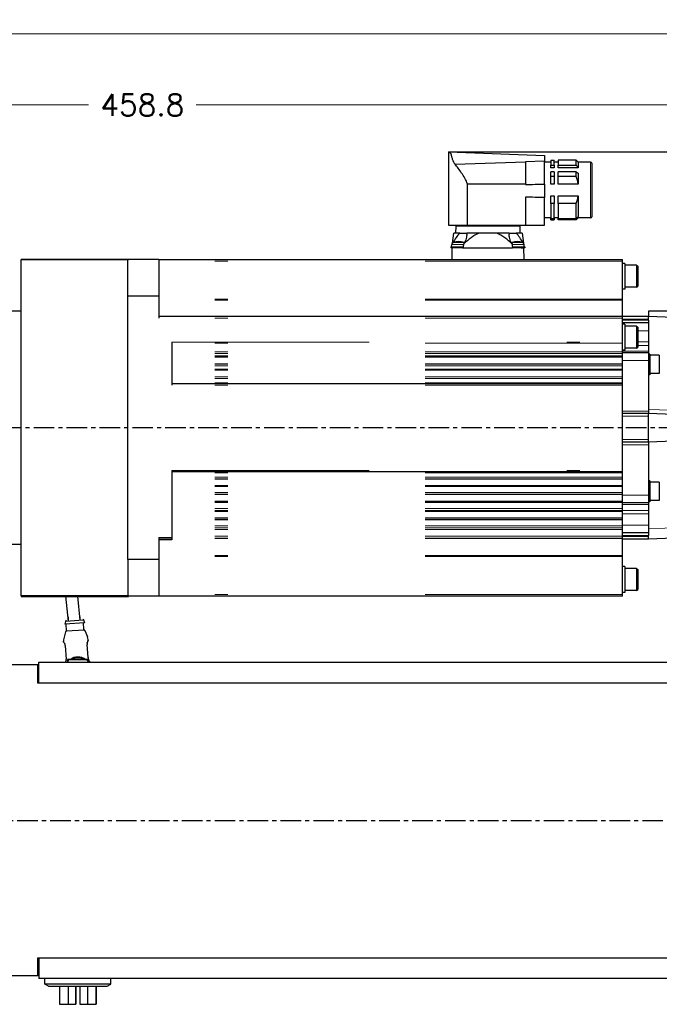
# Model space of a CAD drawing. Extents: x 0 to 2359, y -14 to 1663.
# Tile 3 of 40: x 306 to 553, y 630 to 1010. Entities that reach past the tile are written whole.
import ezdxf

# ---------------------------------------------------------------- set-up
doc = ezdxf.new("R2010")
doc.units = 0
doc.header["$LTSCALE"] = 25.4
doc.linetypes.add('CENTER', pattern=[2, 1.25, -0.25, 0.25, -0.25])
doc.linetypes.add('DASHEDBIDOT', pattern=[12.4, 3, -3, 0.2, -3, 0.2, -3])
doc.layers.get('0').update_dxf_attribs({"linetype": 'CONTINUOUS'})
doc.layers.get('Defpoints').update_dxf_attribs({"linetype": 'CONTINUOUS'})
for name, color, linetype, lineweight in [('AM_0', 7, 'CONTINUOUS', 50), ('AM_5_Dimension', 6, 'CONTINUOUS', 13), ('ATA-DIM', 252, 'CONTINUOUS', 25), ('Layer0000', 7, 'CONTINUOUS', 25), ('외형선(ISO)', 7, 'CONTINUOUS', 35)]:
    doc.layers.add(name, color=color, linetype=linetype, lineweight=lineweight)
doc.layers.add('ATA-CENTER', color=133, linetype='CENTER')
doc.styles.get("Standard").update_dxf_attribs({"font": 'simplex.shx'})
doc.dimstyles.new('ata_A1', dxfattribs={"dimtxt": 4.2, "dimasz": 4.2, "dimexe": 2, "dimexo": 2, "dimgap": 2, "dimtad": 0, "dimtih": 1, "dimtoh": 1, "dimdec": 6, "dimdsep": 46, "dimtxsty": 'Standard', "dimcen": 0, "dimclrd": 252, "dimclre": 252, "dimclrt": 4, "dimadec": 6, "dimazin": 2, "dimtfac": 1, "dimtdec": 6, "dimtofl": 0, "dimtmove": 0, "dimatfit": 3, "dimfxl": 0, "dimtolj": 1, "dimtzin": 0, "dimlwd": 0, "dimlwe": 0, "dimarcsym": 0})

# ---------------------------------------------------------------- blocks, each defined once
blk = doc.blocks.new('DEH')
at = {"color": 0, "ltscale": 5}
blk.add_line((12758.38, -3927.55), (12758.38, -3797.55), dxfattribs=at)
for p, q in [((12667.78, -3920.05), (12667.78, -3805.05)), ((12728.58, -3805.05), (12744.88, -3805.05)), ((12744.88, -3817.55), (12744.88, -3805.05)), ((12744.88, -3907.55), (12744.88, -3920.05)), ((12728.58, -3920.05), (12744.88, -3920.05))]:
    blk.add_line(p, q)
at = {"color": 7}
for p, q in [((12728.58, -3920.05), (12728.58, -3805.05)), ((12728.58, -3919.55), (12728.58, -3805.55))]:
    blk.add_line(p, q, dxfattribs=at)
at = {"ltscale": 5}
for p, q in [((12758.38, -3817.55), (12744.88, -3817.55)), ((12758.38, -3907.55), (12744.88, -3907.55))]:
    blk.add_line(p, q, dxfattribs=at)
at = {"layer": 'AM_0'}
blk.add_line((12758.38, -3927.55), (12799.88, -3927.55), dxfattribs=at)
at = {"layer": 'AM_5_Dimension', "color": 0}
for p, q in [((12672.58, -3919.55), (12672.58, -3805.55)), ((12728.58, -3805.05), (12728.58, -3920.05))]:
    blk.add_line(p, q, dxfattribs=at)
at = {"layer": 'Layer0000', "color": 7, "linetype": 'Continuous', "lineweight": 25}
for p, q in [((12799.58, -3811.74), (12799.58, -3797.55)), ((12799.58, -3913.35), (12799.58, -3811.74)), ((12799.58, -3913.35), (12799.58, -3927.55))]:
    blk.add_line(p, q, dxfattribs=at)
at = {"layer": '외형선(ISO)'}
for p, q in [((12799.88, -3797.55), (12758.38, -3797.55)), ((12672.08, -3805.05), (12667.78, -3805.05)), ((12672.58, -3805.55), (12672.08, -3805.05)), ((12673.08, -3805.05), (12672.58, -3805.55)), ((12673.08, -3805.05), (12728.08, -3805.05)), ((12728.58, -3805.55), (12728.08, -3805.05)), ((12728.58, -3805.55), (12729.08, -3805.05)), ((12667.78, -3920.05), (12672.08, -3920.05)), ((12672.58, -3919.55), (12672.08, -3920.05)), ((12672.58, -3919.55), (12673.08, -3920.05)), ((12673.08, -3920.05), (12728.08, -3920.05)), ((12728.58, -3919.55), (12728.08, -3920.05))]:
    blk.add_line(p, q, dxfattribs=at)
blk = doc.blocks.new('*D15158')
at = {"layer": 'ATA-DIM', "color": 252, "lineweight": 0}
for p, q in [((124.3, 927.8), (124.3, 981.45)), ((583.1, 876.78), (583.1, 981.45)), ((132.7, 977.45), (332.9, 977.45)), ((574.7, 977.45), (374.5, 977.45))]:
    blk.add_line(p, q, dxfattribs=at)
at = {"layer": 'ATA-DIM', "color": 252}
for points in [[(132.7, 978.85), (132.7, 976.05), (124.3, 977.45)], [(574.7, 976.05), (574.7, 978.85), (583.1, 977.45)]]:
    blk.add_solid(points, dxfattribs=at)
at = {"layer": 'Defpoints', "color": 0}
for p in [(124.3, 977.45), (124.3, 923.8), (583.1, 872.78)]:
    blk.add_point(p, dxfattribs=at)
at = {"layer": 'ATA-DIM', "color": 4, "insert": (353.7, 977.45), "char_height": 8.4, "attachment_point": 5}
blk.add_mtext('\\A1;458.8', dxfattribs=at)
blk = doc.blocks.new('*D15157')
at = {"layer": 'ATA-DIM', "color": 252, "lineweight": 0}
for p, q in [((124.3, 927.8), (124.3, 1008.83)), ((1120.3, 777.3), (1120.3, 1008.83)), ((132.7, 1004.83), (581.38, 1004.83)), ((1111.9, 1004.83), (663.21, 1004.83))]:
    blk.add_line(p, q, dxfattribs=at)
at = {"layer": 'ATA-DIM', "color": 252}
for points in [[(132.7, 1006.23), (132.7, 1003.43), (124.3, 1004.83)], [(1111.9, 1003.43), (1111.9, 1006.23), (1120.3, 1004.83)]]:
    blk.add_solid(points, dxfattribs=at)
at = {"layer": 'Defpoints', "color": 0}
for p in [(1120.3, 1004.83), (124.3, 923.8), (1120.3, 773.3)]:
    blk.add_point(p, dxfattribs=at)
at = {"layer": 'ATA-DIM', "color": 4, "insert": (622.3, 1004.83), "char_height": 8.4, "attachment_point": 5}
blk.add_mtext('\\A1;996(T+356)', dxfattribs=at)

msp = doc.modelspace()

# ---------------------------------------------------------------- linework, layer by layer
for p, q in [((325.2415178, 778.068198), (324.2021401, 787.8015976)), ((329.7160785, 778.5460124), (328.727724, 787.8015976)), ((325.2339319, 778.1551991), (325.1225231, 779.8015976)), ((329.7236645, 778.4590113), (329.632814, 779.8015976)), ((324.1364418, 778.5809339), (323.7388533, 777.0505995)), ((331.4212845, 777.5704559), (323.7388533, 777.0505995)), ((330.8211546, 778.5332765), (324.1364418, 778.0809339)), ((324.4132484, 774.4902887), (324.2377125, 777.0843564)), ((330.8211546, 779.0332765), (331.4212845, 777.5704559)), ((331.0979613, 774.9426313), (330.9224253, 777.536699)), ((324.0417807, 774.1267341), (323.3644099, 771.4682856)), ((331.3161296, 774.756937), (324.2220856, 774.2768957)), ((331.5150205, 774.6324349), (332.5443612, 772.0894765)), ((323.3008105, 770.1933857), (323.2783699, 770.5250132)), ((323.9055053, 768.6631053), (324.2512025, 763.5543964)), ((332.7318084, 764.1282638), (332.3861112, 769.2369727)), ((332.7791347, 770.834767), (332.7566941, 771.1663945)), ((313.2953176, 761.3015976), (295.2953176, 761.3015976)), ((313.2953176, 754.3015976), (313.2953176, 761.3015976)), ((313.7953176, 760.8015976), (313.2953176, 761.3015976)), ((313.7953176, 754.3015976), (313.7953176, 762.3015976)), ((313.7953176, 762.3015976), (983.7953176, 762.3015976)), ((324.7953176, 763.3015976), (324.7953176, 762.9015976)), ((324.8953176, 762.9015976), (324.7953176, 762.9015976)), ((324.7953176, 762.9015976), (324.7953176, 762.3015976)), ((325.4953176, 763.4015976), (324.8953176, 763.4015976)), ((324.8953176, 762.9015976), (324.9953176, 762.9015976)), ((324.9853176, 762.5398916), (324.9953176, 762.5398916)), ((324.9853176, 762.4864879), (324.9853176, 762.5398916)), ((324.9853176, 762.4864879), (324.9953176, 762.4864879)), ((324.9853176, 762.4213539), (324.9853176, 762.4864879)), ((324.9853176, 762.4213539), (324.9953176, 762.4213539)), ((324.9853176, 762.4015976), (324.9853176, 762.4213539)), ((324.9853176, 762.4015976), (324.9853176, 762.3015976)), ((324.9953176, 762.4015976), (324.9853176, 762.4015976)), ((324.9953176, 762.3015976), (324.9953176, 762.9015976)), ((325.0053176, 762.3015976), (325.0053176, 762.8915976)), ((332.0953176, 763.4015976), (325.4953176, 763.4015976)), ((325.5053176, 763.3915976), (332.0853176, 763.3915976)), ((332.6953176, 763.4015976), (332.0953176, 763.4015976)), ((332.5853176, 762.8915976), (332.5853176, 762.3015976)), ((332.5953176, 762.9015976), (332.5953176, 762.3015976)), ((332.6953176, 762.9015976), (332.5953176, 762.9015976)), ((332.6953176, 762.9015976), (332.7953176, 762.9015976)), ((332.7953176, 762.9015976), (332.7953176, 763.3015976)), ((332.7953176, 762.3015976), (332.7953176, 762.9015976)), ((333.356559, 762.3015976), (333.3363669, 762.5999972)), ((313.7953176, 754.3015976), (313.2953176, 754.3015976)), ((983.7953176, 754.3015976), (313.7953176, 754.3015976)), ((313.2953176, 641.3015976), (313.2953176, 648.3015976)), ((313.2953176, 648.3015976), (313.7953176, 648.3015976)), ((313.7953176, 648.3015976), (313.7953176, 640.3015976)), ((313.7953176, 648.3015976), (983.7953176, 648.3015976)), ((313.2953176, 641.3015976), (295.2953176, 641.3015976)), ((313.7953176, 641.8015976), (313.2953176, 641.3015976)), ((983.7953176, 640.3015976), (313.7953176, 640.3015976)), ((316.0953176, 638.0953451), (316.0953176, 640.3015976)), ((341.4953176, 638.0953451), (341.4953176, 640.3015976)), ((341.4953176, 638.0953451), (316.0953176, 638.0953451)), ((317.4701286, 637.3015976), (316.0953176, 638.0953451)), ((317.4701286, 637.3015976), (340.1205066, 637.3015976)), ((321.7471737, 637.3015976), (321.7471737, 630.3015976)), ((325.0053387, 637.3015976), (325.0053387, 630.3015976)), ((327.9580669, 630.3015976), (327.9580669, 637.3015976)), ((327.9907444, 630.3015976), (327.9907444, 637.3015976)), ((327.9999171, 637.3015976), (327.9999171, 630.3015976)), ((328.0325946, 637.3015976), (328.0325946, 630.3015976)), ((329.5580406, 637.3015976), (329.5580406, 630.3015976)), ((332.5107688, 637.3015976), (332.5107688, 630.3015976)), ((335.8342888, 630.3015976), (335.8342888, 637.3015976)), ((335.8434615, 637.3015976), (335.8434615, 630.3015976)), ((340.1205066, 637.3015976), (341.4953176, 638.0953451)), ((321.7471737, 630.3015976), (325.0053387, 630.3015976)), ((325.0053387, 630.3015976), (327.9580669, 630.3015976)), ((327.9907444, 630.3015976), (327.9580669, 630.3015976)), ((327.9999171, 630.3015976), (327.9907444, 630.3015976)), ((328.0325946, 630.3015976), (327.9999171, 630.3015976)), ((329.5580406, 630.3015976), (332.5107688, 630.3015976)), ((332.5107688, 630.3015976), (335.8342888, 630.3015976)), ((335.8434615, 630.3015976), (335.8342888, 630.3015976))]:
    msp.add_line(p, q)
for centre, radius, start, end in [((324.2355884, 774.077352), 0.2, 93.871201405, 165.705244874), ((324.2137047, 774.4767859), 0.2, 273.871201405, 3.871201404), ((331.2975049, 774.956134), 0.2, 183.871201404, 273.871201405), ((331.3296323, 774.5573933), 0.2, 22.037157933, 93.871201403), ((329.7635391, 770.9638531), 3, 3.871201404, 22.037157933), ((326.2715249, 770.7275547), 3, 165.705244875, 183.871201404), ((328.7953176, 759.3515976), 5, 54.095931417, 125.904068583), ((328.7953176, 759.3515976), 4.7, 59.508238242, 120.491761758), ((328.7953176, 759.3515976), 5, 143.130102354, 143.842991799), ((324.8953176, 763.3015976), 0.1, 90, 180), ((325.4953176, 762.9015976), 0.5, 90, 180), ((325.5053176, 762.8915976), 0.5, 90, 180), ((328.7953176, 759.3515976), 4.1, 81.042783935, 98.957216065), ((332.0853176, 762.8915976), 0.5, 0, 90), ((332.0953176, 762.9015976), 0.5, 0, 90), ((332.6953176, 763.3015976), 0.1, 0, 90), ((328.7953176, 759.3515976), 5, 36.157008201, 36.869897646)]:
    msp.add_arc(centre, radius, start, end)
for points in [[(323.2999613, 770.193329), (323.2999439, 770.1932834), (323.2999376, 770.1932244), (323.2999426, 770.1931519)], [(323.5647294, 769.7607958), (323.6092463, 769.6857682), (323.6576505, 769.5962535), (323.7037744, 769.4902757)], [(323.7427771, 769.3933467), (323.7208935, 769.4497321), (323.6984799, 769.5025372), (323.6761926, 769.5512287)], [(323.7427771, 769.3933467), (323.720793, 769.4499911), (323.6985169, 769.5024468), (323.67632, 769.5509576)], [(323.8940697, 768.783979), (323.8989142, 768.7439126), (323.9027677, 768.7035612), (323.9055053, 768.6631053)], [(332.4335417, 769.9145891), (332.3995342, 769.7477289), (332.37825, 769.5547709), (332.3811585, 769.3582851)], [(332.6036468, 770.4423892), (332.6587933, 770.5636983), (332.7078216, 770.640471), (332.7323521, 770.6815008)], [(332.7799838, 770.8348252), (332.7800072, 770.8347824), (332.7800214, 770.8347247), (332.7800262, 770.8346522)], [(332.7430697, 764.0083619), (332.7383165, 764.0480974), (332.7345247, 764.0881217), (332.7318084, 764.1282638)], [(324.0075982, 762.3015976), (324.019701, 762.3272566), (324.032608, 762.3552076), (324.0458175, 762.3850625)], [(324.0347402, 762.3465421), (324.0275776, 762.3308084), (324.0205154, 762.315825), (324.0135949, 762.3015738)], [(333.0858485, 763.0092117), (333.0268498, 763.1063728), (332.9593121, 763.2296225), (332.8992394, 763.3829037)], [(333.3359832, 762.5999713), (333.3360036, 762.6000185), (333.3360054, 762.6000897), (333.3359886, 762.600185)]]:
    msp.add_open_spline(points, degree=3)
for points, knots in [([(323.3678146, 770.0478193), (323.3581409, 770.0599302), (323.3498826, 770.0706088), (323.3384723, 770.0866954), (323.3349069, 770.0916949), (323.326275, 770.1061599), (323.3222895, 770.112904), (323.3138637, 770.1318673), (323.3101175, 770.1415358), (323.3035552, 770.1647743), (323.300924, 770.1788685), (323.2999426, 770.1931519)], [0, 0, 0, 0, 0.022971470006, 0.022971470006, 0.034367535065, 0.034367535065, 0.040556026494, 0.040556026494, 0.044492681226, 0.044492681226, 0.048992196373, 0.048992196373, 0.048992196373, 0.048992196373]), ([(323.3678146, 770.0478193), (323.3665494, 770.0494032), (323.3350728, 770.0890109), (323.3397045, 770.0902933), (323.371253, 770.0502374)], [0.42248596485, 0.42248596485, 0.42248596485, 0.42248596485, 0.42857142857, 0.58042167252, 0.58042167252, 0.58042167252, 0.58042167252]), ([(323.5647294, 769.7607958), (323.4985191, 769.8723851), (323.441209, 769.9553815), (323.3906689, 770.0250666), (323.3794339, 770.0398505), (323.371253, 770.0502374)], [0, 0, 0, 0, 0.070625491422, 0.070625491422, 0.096970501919, 0.096970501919, 0.096970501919, 0.096970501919]), ([(323.8940697, 768.783979), (323.8803442, 768.8974939), (323.8584727, 769.0093304), (323.8042514, 769.221732), (323.7707779, 769.3239062), (323.725172, 769.4399326), (323.7145129, 769.4656021), (323.7037744, 769.4902757)], [0, 0, 0, 0, 0.034494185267, 0.034494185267, 0.070853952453, 0.070853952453, 0.081689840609, 0.081689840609, 0.081689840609, 0.081689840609]), ([(332.3913801, 769.6418764), (332.3806055, 769.5275462), (332.3774637, 769.4046154), (332.3841818, 769.267613), (332.3850749, 769.2522862), (332.3861112, 769.2369727)], [0, 0, 0, 0, 0.036577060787, 0.036577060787, 0.041181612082, 0.041181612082, 0.041181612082, 0.041181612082]), ([(332.4335539, 769.9146457), (332.4197129, 769.846741), (332.4079166, 769.7741269), (332.3863468, 769.591011), (332.3794318, 769.4749343), (332.3811585, 769.3582851)], [0.021823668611, 0.021823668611, 0.021823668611, 0.021823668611, 0.046355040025, 0.046355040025, 0.081549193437, 0.081549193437, 0.081549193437, 0.081549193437]), ([(332.3913801, 769.6418764), (332.3965097, 769.6963072), (332.4111922, 769.8100187), (332.4343606, 769.9209089), (332.4479444, 769.9781642), (332.4489781, 769.9824798)], [0.075641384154, 0.075641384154, 0.075641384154, 0.075641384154, 0.107142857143, 0.142857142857, 0.145784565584, 0.145784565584, 0.145784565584, 0.145784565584]), ([(332.6036468, 770.4423892), (332.5820824, 770.3949526), (332.5590985, 770.3396327), (332.5061488, 770.1930051), (332.4757329, 770.0941858), (332.4489781, 769.9824798)], [0, 0, 0, 0, 0.032685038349, 0.032685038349, 0.075239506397, 0.075239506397, 0.075239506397, 0.075239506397]), ([(332.6756788, 770.5852612), (332.6632264, 770.5606919), (332.6493221, 770.5323697), (332.6162095, 770.4622211), (332.5963023, 770.4187706), (332.5759001, 770.3705656)], [0.044628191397, 0.044628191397, 0.044628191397, 0.044628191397, 0.068505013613, 0.068505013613, 0.09699652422, 0.09699652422, 0.09699652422, 0.09699652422]), ([(332.6752128, 770.5844246), (332.6577802, 770.5499945), (332.6263825, 770.4852308), (332.589506, 770.4027129), (332.5759001, 770.3705656)], [0.655813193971, 0.655813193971, 0.655813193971, 0.655813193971, 0.714285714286, 0.747278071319, 0.747278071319, 0.747278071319, 0.747278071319]), ([(332.7800262, 770.8346522), (332.7806212, 770.8257218), (332.7805877, 770.8168292), (332.779513, 770.8005633), (332.7785574, 770.7930598), (332.7754744, 770.7756298), (332.7729865, 770.7664901), (332.7690375, 770.7539992), (332.7674197, 770.7496258), (332.7639087, 770.7406356), (332.7622013, 770.7367837), (332.7571948, 770.725841), (332.754492, 770.7206573), (332.7460023, 770.7047145), (332.7396367, 770.6936849), (332.7323521, 770.6815008)], [0, 0, 0, 0, 0.002812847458, 0.002812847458, 0.005364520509, 0.005364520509, 0.009288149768, 0.009288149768, 0.012472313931, 0.012472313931, 0.017212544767, 0.017212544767, 0.027993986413, 0.027993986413, 0.04903223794, 0.04903223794, 0.04903223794, 0.04903223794]), ([(332.7318084, 764.1282638), (332.7493091, 763.8696375), (332.8342585, 763.5321274), (332.9408771, 763.2827365), (332.9675444, 763.2262064)], [0, 0, 0, 0, 0.14285714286, 0.18990323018, 0.18990323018, 0.18990323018, 0.18990323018]), ([(332.7318084, 764.1282638), (332.7390026, 764.0219475), (332.7542731, 763.9152086), (332.7962292, 763.707489), (332.8239709, 763.6048705), (332.8893858, 763.4047282), (332.928668, 763.3086153), (332.967568, 763.2261573)], [0, 0, 0, 0, 0.03196783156, 0.03196783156, 0.06597153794, 0.06597153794, 0.10501495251, 0.10501495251, 0.10501495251, 0.10501495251]), ([(332.7430697, 764.0083619), (332.7566645, 763.8947149), (332.7783365, 763.7827098), (332.8318485, 763.5718919), (332.8646152, 763.4712505), (332.8992394, 763.3829037)], [0, 0, 0, 0, 0.034526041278, 0.034526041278, 0.070302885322, 0.070302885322, 0.070302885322, 0.070302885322]), ([(324.0326737, 762.3469887), (324.054299, 762.3944373), (324.077366, 762.4497986), (324.130641, 762.5968955), (324.1613197, 762.6962965), (324.1882754, 762.8087905)], [0, 0, 0, 0, 0.032805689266, 0.032805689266, 0.075664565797, 0.075664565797, 0.075664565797, 0.075664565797]), ([(324.2459105, 763.1530047), (324.2407844, 763.0975321), (324.2339238, 763.0432287), (324.2255035, 762.9906061), (324.2161398, 762.9320873), (324.2049393, 762.8755965), (324.1926423, 762.8224138), (324.1915661, 762.8177595), (324.1904842, 762.8131301), (324.1893969, 762.8085255)], [0.075027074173, 0.075027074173, 0.075027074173, 0.075027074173, 0.107142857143, 0.107142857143, 0.107142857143, 0.142857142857, 0.142857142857, 0.142857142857, 0.145982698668, 0.145982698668, 0.145982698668, 0.145982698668]), ([(324.2088408, 762.9010872), (324.2213976, 762.9663546), (324.2320324, 763.0356901), (324.2515544, 763.2107375), (324.2577605, 763.3213694), (324.2561512, 763.4325775)], [0.020990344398, 0.020990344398, 0.020990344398, 0.020990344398, 0.044178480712, 0.044178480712, 0.077732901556, 0.077732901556, 0.077732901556, 0.077732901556]), ([(324.2462443, 763.1529493), (324.2568728, 763.2673975), (324.2598458, 763.3903823), (324.2529907, 763.5261629), (324.2521574, 763.5402851), (324.2512025, 763.5543964)], [0, 0, 0, 0, 0.036569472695, 0.036569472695, 0.040812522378, 0.040812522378, 0.040812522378, 0.040812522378]), ([(333.0858485, 763.0092117), (333.1532606, 762.8981947), (333.2090907, 762.8179037), (333.2533694, 762.7575169), (333.2620439, 762.7461686), (333.2683117, 762.7382399)], [0, 0, 0, 0, 0.072611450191, 0.072611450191, 0.095568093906, 0.095568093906, 0.095568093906, 0.095568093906]), ([(333.2532034, 762.7654596), (333.2610384, 762.7554471), (333.2997815, 762.7061482), (333.2963106, 762.7028213), (333.2683117, 762.7382399)], [0.39799953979, 0.39799953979, 0.39799953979, 0.39799953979, 0.42857142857, 0.57544528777, 0.57544528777, 0.57544528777, 0.57544528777]), ([(333.2532034, 762.7654596), (333.2669745, 762.7478614), (333.279003, 762.732575), (333.2940461, 762.7116611), (333.2983565, 762.7055832), (333.3071918, 762.6912335), (333.3107382, 762.685523), (333.3174965, 762.6714327), (333.3191872, 762.6677136), (333.3234149, 762.6574112), (333.3260697, 762.650129), (333.3319718, 762.6296141), (333.3347818, 762.6150641), (333.3357953, 762.6002375)], [0, 0, 0, 0, 0.029962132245, 0.029962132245, 0.044782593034, 0.044782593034, 0.052433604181, 0.052433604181, 0.054683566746, 0.054683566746, 0.05779365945, 0.05779365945, 0.062521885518, 0.062521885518, 0.062521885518, 0.062521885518])]:
    msp.add_open_spline(points, degree=3, knots=knots)
at = {"layer": 'ATA-CENTER', "ltscale": 0.25}
for p, q in [((624.4951902, 852.8015976), (190.8257459, 852.8015976)), ((102.22806, 701.3015976), (1762.7083833, 701.3015976))]:
    msp.add_line(p, q, dxfattribs=at)
at = {"layer": 'Layer0000', "color": 7, "linetype": 'Continuous', "lineweight": 25}
for p, q in [((471.8949271, 959.3015819), (471.8949271, 931.0515819)), ((471.8951771, 959.3015819), (508.9649271, 957.8832149)), ((508.9649271, 957.8832149), (508.9649271, 957.4921506)), ((474.4028755, 954.5618737), (501.5954271, 955.5278767)), ((508.9649271, 955.7896749), (501.5954271, 955.5278767)), ((501.5954271, 955.5278767), (501.5954271, 946.8633195)), ((508.9649271, 957.4905444), (508.9649271, 957.215786)), ((508.9649271, 957.215786), (508.9649271, 955.7896749)), ((508.9649271, 946.8542771), (508.9649271, 955.7881779)), ((511.3649271, 955.4015819), (508.9649271, 955.4015819)), ((511.3649271, 956.1515819), (512.6149271, 956.1515819)), ((511.3649271, 956.1515819), (511.3649271, 954.2067903)), ((511.3649271, 953.2265456), (511.3649271, 954.2067903)), ((511.3649271, 954.2067903), (512.6149271, 954.2067903)), ((512.6149271, 954.2067903), (512.6149271, 956.1515819)), ((514.2149271, 955.4015819), (512.6149271, 955.4015819)), ((512.6149271, 954.2067903), (512.6149271, 953.2265456)), ((521.2149271, 956.1515819), (514.2149271, 956.1515819)), ((514.2149271, 956.1515819), (514.2149271, 954.2067903)), ((514.2149271, 953.2265456), (514.2149271, 954.2067903)), ((514.2149271, 954.2067903), (521.2149271, 954.2067903)), ((521.2149271, 954.2067903), (521.2149271, 956.1515819)), ((521.2149289, 956.1515801), (521.9649271, 955.4015819)), ((526.6649271, 955.4015819), (521.9649271, 955.4015819)), ((521.9649271, 955.4015819), (521.9649271, 953.2265456)), ((527.1649271, 954.9015819), (527.1649271, 944.6015819)), ((512.6149271, 953.2265456), (511.3649271, 953.2265456)), ((512.6149271, 951.5884745), (511.3649271, 951.5884745)), ((511.3649271, 949.8147136), (511.3649271, 951.5884745)), ((512.6149271, 951.5884745), (512.6149271, 949.8147136)), ((521.9649271, 953.2265456), (514.2149271, 953.2265456)), ((521.2149271, 951.5884745), (514.2149271, 951.5884745)), ((514.2149271, 949.8147136), (514.2149271, 951.5884745)), ((521.2149271, 951.5884745), (521.9649271, 951.1057778)), ((521.2149271, 949.8147136), (521.2149271, 951.5884745)), ((521.9649271, 951.1057778), (521.9649271, 946.8290475)), ((501.5954271, 946.8633195), (479.2179148, 946.8633195)), ((479.2179148, 931.0515819), (479.2179148, 946.8633195)), ((501.5954271, 946.8633195), (501.5954271, 946.7650341)), ((508.9649271, 946.8542771), (508.9649271, 941.7407531)), ((512.6149271, 949.8147136), (511.3649271, 949.8147136)), ((511.3649271, 946.8290475), (511.3649271, 949.8147136)), ((512.6149271, 946.8290475), (511.3649271, 946.8290475)), ((512.6149271, 949.8147136), (512.6149271, 946.8290475)), ((521.2149271, 949.8147136), (514.2149271, 949.8147136)), ((514.2149271, 946.8290475), (514.2149271, 949.8147136)), ((521.9649271, 946.8290475), (514.2149271, 946.8290475)), ((527.1649271, 944.6015819), (527.1649271, 934.3015819)), ((501.5954271, 941.7941897), (501.5954271, 931.0515819)), ((508.9649271, 931.051729), (508.9649271, 941.7407484)), ((511.3649271, 939.3884501), (511.3649271, 942.3741162)), ((511.3649271, 942.3741162), (512.6149271, 942.3741162)), ((511.3649271, 939.3884501), (511.3649271, 933.5699655)), ((512.6149271, 939.3884501), (511.3649271, 939.3884501)), ((512.6149271, 942.3741162), (512.6149271, 939.3884501)), ((512.6149271, 933.5699655), (512.6149271, 939.3884501)), ((514.2149271, 939.3884501), (514.2149271, 942.3741162)), ((514.2149271, 942.3741162), (521.9649271, 942.3741162)), ((514.2149271, 939.3884501), (514.2149271, 933.5699655)), ((521.2149271, 939.3884501), (514.2149271, 939.3884501)), ((521.2149271, 933.5699655), (521.2149271, 939.3884501)), ((521.9649271, 942.3741162), (521.9649271, 934.3357161)), ((511.3649271, 933.8015819), (508.9649271, 933.8015819)), ((511.3649271, 933.0564167), (511.3649271, 933.5699655)), ((511.3649271, 933.5699655), (512.6149271, 933.5699655)), ((511.3649271, 933.0564167), (511.3649271, 933.0515819)), ((512.6149271, 933.0564167), (511.3649271, 933.0564167)), ((511.3649271, 933.0515819), (512.6149271, 933.0515819)), ((514.2149271, 933.8015819), (512.6149271, 933.8015819)), ((512.6149271, 933.5699655), (512.6149271, 933.0564167)), ((512.6149271, 933.0515819), (512.6149271, 933.0564167)), ((514.2149271, 933.0564167), (514.2149271, 933.5699655)), ((514.2149271, 933.5699655), (521.2149271, 933.5699655)), ((514.2149271, 933.0564167), (514.2149271, 933.0515819)), ((521.2149271, 933.0564167), (514.2149271, 933.0564167)), ((521.2149271, 933.0515819), (514.2149271, 933.0515819)), ((521.2149271, 933.0564167), (521.9649271, 933.8089918)), ((521.2149271, 933.0515819), (521.2149271, 933.0564167)), ((521.2149272, 933.0515819), (521.9649271, 933.8015819)), ((521.4493063, 933.8089918), (521.9649271, 933.8089918)), ((521.9649271, 933.8089918), (521.9649271, 933.8015819)), ((526.6649271, 933.8015819), (521.9649271, 933.8015819)), ((471.8949271, 931.0515819), (479.2179148, 931.0515819)), ((473.4246666, 924.1396934), (473.8988469, 928.0015819)), ((476.2167543, 928.0015819), (473.8988469, 928.0015819)), ((474.6425558, 930.7015819), (474.5954271, 928.0015819)), ((499.5482985, 930.7015819), (474.6425558, 930.7015819)), ((475.0454271, 931.0515819), (475.0454271, 930.7015819)), ((476.2167543, 928.0015819), (478.9161826, 928.0015819)), ((483.7056047, 928.0015819), (478.9161826, 928.0015819)), ((479.2179148, 931.0515819), (501.5954271, 931.0515819)), ((490.4852495, 928.0015819), (483.7056047, 928.0015819)), ((495.2746717, 928.0015819), (490.4852495, 928.0015819)), ((495.2746717, 928.0015819), (497.9741, 928.0015819)), ((500.2920073, 928.0015819), (497.9741, 928.0015819)), ((499.1454271, 931.0515819), (499.1454271, 930.7015819)), ((499.5954271, 928.0015819), (499.5482984, 930.7015819)), ((500.2920073, 928.0015819), (500.7661876, 924.1396934)), ((501.5954271, 931.0515819), (508.9649271, 931.0515819)), ((473.0704272, 922.6815823), (473.1445518, 923.5288311)), ((501.1204271, 922.6815823), (501.0463024, 923.5288311)), ((472.8204271, 922.6815819), (472.8204271, 922.3015819)), ((472.8204271, 922.6815819), (475.8204271, 922.6815819)), ((473.1989749, 922.3015819), (472.8204271, 922.3015819)), ((473.1989749, 922.3015819), (473.1204271, 917.8015819)), ((474.3176178, 922.3015819), (473.1989749, 922.3015819)), ((475.8204271, 922.3015819), (474.3176178, 922.3015819)), ((475.8204271, 922.6815819), (477.6217627, 922.6815819)), ((477.3232365, 922.3015819), (475.8204271, 922.3015819)), ((477.3232365, 922.3015819), (477.5538329, 922.3015819)), ((477.5538329, 922.3015819), (496.6370214, 922.3015819)), ((496.5690916, 922.6815819), (498.3704271, 922.6815819)), ((496.8676178, 922.3015819), (496.6370214, 922.3015819)), ((498.3704271, 922.3015819), (496.8676178, 922.3015819)), ((498.3704271, 922.6815819), (501.3704271, 922.6815819)), ((499.8732365, 922.3015819), (498.3704271, 922.3015819)), ((499.8732365, 922.3015819), (500.9918793, 922.3015819)), ((501.3704271, 922.3015819), (500.9918793, 922.3015819)), ((501.0704271, 917.8015819), (500.9918793, 922.3015819)), ((501.3704271, 922.6815819), (501.3704271, 922.3015819)), ((360.0954271, 917.8015819), (348.0954271, 917.8015819)), ((360.0954271, 917.8015819), (360.0954271, 903.6075854)), ((360.0954271, 917.8015819), (539.0954271, 917.8015819)), ((539.0954271, 917.1015819), (539.0954271, 917.8015819)), ((539.0954271, 902.4377582), (539.0954271, 917.1015819)), ((539.8954271, 916.3015819), (539.0954271, 916.3015819)), ((539.8954271, 916.3015819), (539.8954271, 911.3015819)), ((544.4954271, 915.5515819), (539.8954271, 915.5515819)), ((544.4954271, 915.5515819), (544.8954371, 915.1515719)), ((544.4954271, 915.5515819), (544.4954271, 911.3015819)), ((544.8954271, 915.1515819), (544.8954271, 911.3015819)), ((539.8954271, 911.3015819), (539.8954271, 906.3015819)), ((544.4954271, 911.3015819), (544.4954271, 907.0515819)), ((544.8954271, 911.3015819), (544.8954271, 907.4515819)), ((539.8954271, 906.3015819), (539.0954271, 906.3015819)), ((544.4954271, 907.0515819), (539.8954271, 907.0515819)), ((544.4954271, 907.0515819), (544.8954371, 907.4515918)), ((360.0954271, 903.6075854), (348.0954271, 903.6075854)), ((360.0954271, 903.6075854), (360.0954271, 895.1015819)), ((539.0954271, 902.0617265), (539.0954271, 902.4377582)), ((539.0954271, 895.9720364), (539.0954271, 902.0617265)), ((579.5954271, 897.8015819), (549.0954271, 897.8015819)), ((549.0954271, 897.8015819), (549.0954271, 897.3015819)), ((549.0954271, 897.3015819), (549.0954271, 895.8015819)), ((539.0954271, 895.8015819), (360.0954271, 895.8015819)), ((539.0954271, 895.8015819), (539.0954271, 895.9720364)), ((549.0954271, 895.8015819), (539.0954271, 895.8015819)), ((539.0954271, 895.1015819), (539.0954271, 895.8015819)), ((539.0954271, 885.890257), (539.0954271, 895.1015819)), ((549.0954271, 893.3015819), (539.0954271, 893.3015819)), ((575.5954271, 894.6515819), (549.0954271, 895.8015819)), ((549.0954271, 894.8004146), (549.0954271, 895.8015819)), ((549.0954271, 894.3015819), (549.0954271, 894.8004146)), ((549.0954271, 894.3015819), (549.0954271, 893.3015819)), ((549.0954271, 893.3015819), (549.0954271, 890.3015819)), ((539.8954271, 892.8015819), (539.0954271, 892.8015819)), ((539.8954271, 892.8015819), (539.8954271, 887.8015819)), ((544.4954271, 892.0515819), (539.8954271, 892.0515819)), ((544.4954271, 892.0515819), (544.8954371, 891.6515719)), ((544.4954271, 892.0515819), (544.4954271, 887.8015819)), ((544.8954271, 891.6515819), (544.8954271, 887.8015819)), ((549.0954271, 890.3015819), (549.0954271, 886.053009)), ((365.0954271, 885.890257), (365.0954271, 878.8015819)), ((539.0954271, 885.4572443), (539.0954271, 885.890257)), ((539.8954271, 887.8015819), (539.8954271, 882.8015819)), ((544.4954271, 887.8015819), (544.4954271, 883.5515819)), ((544.8954271, 887.8015819), (544.8954271, 883.9515819)), ((549.0954271, 886.053009), (549.0954271, 884.6387954)), ((539.0954271, 882.1757038), (539.0954271, 885.4572443)), ((539.8954271, 882.8015819), (539.0954271, 882.8015819)), ((539.0954271, 881.5234403), (539.0954271, 882.1757038)), ((549.0954271, 881.8015819), (539.0954271, 881.8015819)), ((544.4954271, 883.5515819), (539.8954271, 883.5515819)), ((544.4954271, 883.5515819), (544.8954371, 883.9515918)), ((549.0954271, 884.6387954), (549.0954271, 882.3873683)), ((549.0954271, 882.3873683), (549.0954271, 881.8015819)), ((549.0954271, 881.8015819), (549.0954271, 878.8015819)), ((365.0954271, 878.8015819), (365.0954271, 873.8015819)), ((539.0954271, 880.5863232), (539.0954271, 881.5234403)), ((539.0954271, 880.299353), (539.0954271, 880.5863232)), ((539.0954271, 880.0492504), (539.0954271, 880.299353)), ((539.0954271, 877.5539134), (539.0954271, 880.0492504)), ((549.5954271, 881.3015819), (549.0954271, 881.3015819)), ((549.0954271, 878.8015819), (549.0954271, 859.3015819)), ((549.5954271, 881.3015819), (549.5954271, 877.3015819)), ((553.2454271, 880.8015819), (549.5954271, 880.8015819)), ((553.2454271, 880.8015781), (553.2454271, 877.3015819)), ((539.0954271, 877.4061196), (539.0954271, 877.5539134)), ((539.0954271, 876.724435), (539.0954271, 877.4061196)), ((539.0954271, 875.4940117), (539.0954271, 876.724435)), ((539.0954271, 875.1681689), (539.0954271, 875.4940117)), ((539.0954271, 875.0492504), (539.0954271, 875.1681689)), ((539.0954271, 872.5539134), (539.0954271, 875.0492504)), ((549.5954271, 877.3015819), (549.5954271, 873.3015819)), ((553.2454271, 877.3015819), (553.2454271, 873.8015857)), ((365.0954271, 873.8015819), (365.0954271, 869.3015819)), ((539.0954271, 872.5102308), (539.0954271, 872.5539134)), ((539.0954271, 871.8656363), (539.0954271, 872.5102308)), ((539.0954271, 870.1690061), (539.0954271, 871.8656363)), ((549.5954271, 873.3015819), (549.0954271, 873.3015819)), ((553.2454271, 873.8015819), (549.5954271, 873.8015819)), ((539.0954271, 869.8015819), (365.0954271, 869.8015819)), ((539.0954271, 869.8015819), (539.0954271, 870.1690061)), ((539.0954271, 869.3015819), (539.0954271, 869.8015819)), ((539.0954271, 836.3015819), (539.0954271, 869.3015819)), ((549.0954271, 859.3015819), (549.0954271, 858.3015819)), ((549.0954271, 858.3015819), (539.0954271, 858.3015819)), ((575.5954271, 857.2015819), (549.0954271, 858.3015819)), ((549.0954271, 857.9941313), (549.0954271, 858.3015819)), ((549.0954271, 857.3015819), (549.0954271, 857.99412)), ((549.0954271, 848.3015819), (549.0954271, 857.3015819)), ((575.5954271, 848.4015819), (549.0954271, 847.3015819)), ((549.0954271, 847.301582), (549.0954271, 848.3015819)), ((549.0954599, 847.3015832), (539.0954271, 847.3015819)), ((549.0954271, 847.3015819), (549.0954271, 846.3015819)), ((549.0954271, 846.3015819), (549.0954271, 826.8015819)), ((365.0954271, 836.3015819), (365.0954271, 831.8015819)), ((539.0954271, 835.8015819), (539.0954271, 836.3015819)), ((539.0954271, 835.8015819), (365.0954271, 835.8015819)), ((539.0954271, 835.4341576), (539.0954271, 835.8015819)), ((539.0954271, 833.7375274), (539.0954271, 835.4341576)), ((539.0954271, 833.0929329), (539.0954271, 833.7375274)), ((539.0954271, 833.0492504), (539.0954271, 833.0929329)), ((539.0954271, 830.5539134), (539.0954271, 833.0492504)), ((549.5954271, 832.3015819), (549.0954271, 832.3015819)), ((549.5954271, 832.3015819), (549.5954271, 828.3015819)), ((365.0954271, 831.8015819), (365.0954271, 825.8015819)), ((539.0954271, 830.4349948), (539.0954271, 830.5539134)), ((539.0954271, 830.1091521), (539.0954271, 830.4349948)), ((539.0954271, 827.9100947), (539.0954271, 830.1091521)), ((553.2454271, 831.8015819), (549.5954271, 831.8015819)), ((553.2454271, 831.8015781), (553.2454271, 828.3015819)), ((365.0954271, 825.8015819), (365.0954271, 819.3015819)), ((539.0954271, 827.2210159), (539.0954271, 827.9100947)), ((539.0954271, 827.0492504), (539.0954271, 827.2210159)), ((539.0954271, 824.5539134), (539.0954271, 827.0492504)), ((549.0954271, 826.8015819), (549.0954271, 823.8015819)), ((549.5954271, 828.3015819), (549.5954271, 824.3015819)), ((553.2454271, 824.8015819), (549.5954271, 824.8015819)), ((553.2454271, 828.3015819), (553.2454271, 824.8015857)), ((539.0954271, 824.273628), (539.0954271, 824.5539134)), ((539.0954271, 823.9944623), (539.0954271, 824.273628)), ((539.0954271, 821.6411629), (539.0954271, 823.9944623)), ((549.0954271, 823.8015819), (539.0954271, 823.8015819)), ((539.0954271, 820.9042297), (539.0954271, 821.6411629)), ((539.0954271, 820.5492504), (539.0954271, 820.9042297)), ((549.5954271, 824.3015819), (549.0954271, 824.3015819)), ((549.0954271, 823.8015819), (549.0954271, 823.2157954)), ((549.0954271, 823.2157954), (549.0954271, 820.9643683)), ((549.0954271, 820.9643683), (549.0954271, 819.5501547)), ((365.0954271, 819.3015819), (365.0954271, 812.3015819)), ((539.0954271, 818.0539134), (539.0954271, 820.5492504)), ((539.0954271, 817.541138), (539.0954271, 818.0539134)), ((539.0954271, 817.312976), (539.0954271, 817.541138)), ((539.0954271, 814.948541), (539.0954271, 817.312976)), ((549.0954271, 819.5501547), (549.0954271, 815.3015819)), ((539.0954271, 814.1605191), (539.0954271, 814.948541)), ((539.0954271, 813.5492504), (539.0954271, 814.1605191)), ((539.0954271, 811.0539134), (539.0954271, 813.5492504)), ((549.0954271, 815.3015819), (549.0954271, 812.3015819)), ((360.0954271, 810.5015819), (360.0954271, 801.9955783)), ((365.0954271, 809.8015819), (360.0954271, 809.8015819)), ((365.0954271, 812.3015819), (365.0954271, 810.5015819)), ((365.0954271, 810.5015819), (365.0954271, 809.8015819)), ((365.0954271, 809.8015819), (365.0954271, 809.6311273)), ((549.0954271, 812.3015819), (539.0954271, 812.3015819)), ((539.0954271, 810.2056731), (539.0954271, 811.0539134)), ((539.0954271, 810.0330828), (539.0954271, 810.2056731)), ((539.0954271, 803.5414372), (539.0954271, 810.0330828)), ((549.0954271, 809.8015819), (539.0954271, 809.8015819)), ((549.0954271, 812.3015819), (549.0954271, 811.3015819)), ((549.0954271, 810.8015819), (549.0954271, 811.3015819)), ((575.5954271, 810.9515819), (549.0954271, 809.8015819)), ((549.0954271, 810.0802114), (549.0954271, 810.8015819)), ((549.0954271, 809.8015819), (549.0954271, 810.0802006)), ((360.0954271, 801.9955783), (348.0954271, 801.9955783)), ((360.0954271, 801.9955783), (360.0954271, 787.8015819)), ((539.0954271, 803.1654055), (539.0954271, 803.5414372)), ((539.0954271, 788.5015819), (539.0954271, 803.1654055)), ((539.8954271, 799.3015819), (539.0954271, 799.3015819)), ((539.8954271, 799.3015819), (539.8954271, 794.3015819)), ((544.4954271, 798.5515819), (539.8954271, 798.5515819)), ((544.4954271, 798.5515819), (544.8954371, 798.1515719)), ((544.4954271, 798.5515819), (544.4954271, 794.3015819)), ((544.8954271, 798.1515819), (544.8954271, 794.3015819)), ((539.8954271, 794.3015819), (539.8954271, 789.3015819)), ((544.4954271, 794.3015819), (544.4954271, 790.0515819)), ((544.8954271, 794.3015819), (544.8954271, 790.4515819)), ((360.0954271, 787.8015819), (348.0954271, 787.8015819)), ((539.0954271, 787.8015819), (360.0954271, 787.8015819)), ((539.8954271, 789.3015819), (539.0954271, 789.3015819)), ((539.0954271, 787.8015819), (539.0954271, 788.5015819)), ((544.4954271, 790.0515819), (539.8954271, 790.0515819)), ((544.4954271, 790.0515819), (544.8954371, 790.4515918))]:
    msp.add_line(p, q, dxfattribs=at)
at = {"layer": 'Layer0000', "color": 251, "linetype": 'DASHEDBIDOT', "lineweight": 18}
for p, q in [((526.6649271, 955.4015819), (526.6649271, 944.6015819)), ((526.6649271, 944.6015819), (526.6649271, 933.8015819)), ((473.1445518, 923.5288307), (475.8204271, 923.5288307)), ((473.8607997, 924.4016905), (475.8204271, 924.4016905)), ((475.8204271, 924.4016905), (477.7800545, 924.4016905)), ((475.8204271, 923.5288307), (477.7606573, 923.5288307)), ((496.4107997, 924.4016905), (498.3704271, 924.4016905)), ((496.4301969, 923.5288307), (498.3704271, 923.5288307)), ((498.3704271, 924.4016905), (500.3300545, 924.4016905)), ((498.3704271, 923.5288307), (501.0463024, 923.5288307)), ((539.0954271, 917.1015819), (360.0954271, 917.1015819)), ((539.0954271, 902.4377582), (360.0954271, 902.4377582)), ((539.0954271, 902.0617265), (360.0954271, 902.0617265)), ((539.0954271, 895.9720364), (360.0954271, 895.9720364)), ((539.0954271, 895.1015819), (360.0954271, 895.1015819)), ((549.0954599, 894.8004146), (539.0954271, 894.8015819)), ((549.0954271, 894.3015819), (539.0954271, 894.3015819)), ((549.0954271, 890.3015819), (544.8954271, 890.3015819)), ((365.0954271, 885.890257), (539.0954271, 885.890257)), ((549.0954271, 886.053009), (544.8954271, 886.053009)), ((539.0954271, 885.4572443), (365.0954271, 885.4572443)), ((539.0954271, 882.1757038), (365.0954271, 882.1757038)), ((549.0954271, 882.3873683), (539.0954271, 882.3873683)), ((549.0954271, 884.6387954), (544.8954271, 884.6387954)), ((539.0954271, 881.5234403), (365.0954271, 881.5234403)), ((539.0954271, 880.5863232), (365.0954271, 880.5863232)), ((539.0954271, 880.299353), (365.0954271, 880.299353)), ((539.0954271, 880.0492504), (365.0954271, 880.0492504)), ((549.0954271, 878.8015819), (539.0954271, 878.8015819)), ((539.0954271, 877.5539134), (365.0954271, 877.5539134)), ((539.0954271, 877.4061196), (365.0954271, 877.4061196)), ((539.0954271, 876.724435), (365.0954271, 876.724435)), ((539.0954271, 875.4940117), (365.0954271, 875.4940117)), ((539.0954271, 875.1681689), (365.0954271, 875.1681689)), ((539.0954271, 875.0492504), (365.0954271, 875.0492504)), ((539.0954271, 872.5539134), (365.0954271, 872.5539134)), ((539.0954271, 872.5102308), (365.0954271, 872.5102308)), ((539.0954271, 871.8656363), (365.0954271, 871.8656363)), ((539.0954271, 870.1690061), (365.0954271, 870.1690061)), ((539.0954271, 869.3015819), (365.0954271, 869.3015819)), ((549.0954271, 859.3015819), (539.0954271, 859.3015819)), ((549.0954271, 859.9401359), (575.5954271, 858.8882403)), ((549.0954271, 857.3015819), (539.0954271, 857.3015819)), ((549.0954271, 848.3015819), (539.0954271, 848.3015819)), ((549.0954271, 846.3015819), (539.0954271, 846.3015819)), ((365.0954271, 836.3015819), (539.0954271, 836.3015819)), ((539.0954271, 835.4341576), (365.0954271, 835.4341576)), ((539.0954271, 833.7375274), (365.0954271, 833.7375274)), ((539.0954271, 833.0929329), (365.0954271, 833.0929329)), ((539.0954271, 833.0492504), (365.0954271, 833.0492504)), ((539.0954271, 830.5539134), (365.0954271, 830.5539134)), ((539.0954271, 830.4349948), (365.0954271, 830.4349948)), ((539.0954271, 830.1091521), (365.0954271, 830.1091521)), ((539.0954271, 827.9100947), (365.0954271, 827.9100947)), ((539.0954271, 827.2210159), (365.0954271, 827.2210159)), ((539.0954271, 827.0492504), (365.0954271, 827.0492504)), ((549.0954271, 826.8015819), (539.0954271, 826.8015819)), ((539.0954271, 824.5539134), (365.0954271, 824.5539134)), ((539.0954271, 824.273628), (365.0954271, 824.273628)), ((539.0954271, 823.9944623), (365.0954271, 823.9944623)), ((539.0954271, 821.6411629), (365.0954271, 821.6411629)), ((539.0954271, 820.9042297), (365.0954271, 820.9042297)), ((549.0954271, 823.2157954), (539.0954271, 823.2157954)), ((549.0954271, 820.9643683), (539.0954271, 820.9643683)), ((539.0954271, 820.5492504), (365.0954271, 820.5492504)), ((539.0954271, 818.0539134), (365.0954271, 818.0539134)), ((539.0954271, 817.541138), (365.0954271, 817.541138)), ((539.0954271, 817.312976), (365.0954271, 817.312976)), ((549.0954271, 819.5501547), (539.0954271, 819.5501547)), ((539.0954271, 814.948541), (365.0954271, 814.948541)), ((539.0954271, 814.1605191), (365.0954271, 814.1605191)), ((539.0954271, 813.5492504), (365.0954271, 813.5492504)), ((549.0954271, 815.3015819), (539.0954271, 815.3015819)), ((549.0954271, 813.9519867), (575.5954271, 814.4313448)), ((360.0954271, 810.5015819), (365.0954271, 810.5015819)), ((365.0954271, 809.6311273), (360.0954271, 809.6311273)), ((539.0954271, 811.0539134), (365.0954271, 811.0539134)), ((539.0954271, 810.2056731), (365.0954271, 810.2056731)), ((539.0954271, 810.0330828), (365.0954271, 810.0330828)), ((549.0954271, 811.3015819), (539.0954271, 811.3015819)), ((549.0954271, 810.8015819), (539.0954271, 810.8015819)), ((539.0954271, 803.5414372), (360.0954271, 803.5414372)), ((539.0954271, 803.1654055), (360.0954271, 803.1654055)), ((539.0954271, 788.5015819), (360.0954271, 788.5015819))]:
    msp.add_line(p, q, dxfattribs=at)
at = {"layer": 'Layer0000', "color": 7, "linetype": 'Continuous', "lineweight": 25}
for centre, radius, start, end in [((479.7196608, 921.6810947), 52.7236001, 36.749490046, 38.090807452), ((526.6649271, 954.9015819), 0.5, 0.000092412, 90), ((488.7449421, 2579.3724027), 1632.6579419, 270.4509739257, 270.7096094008), ((509.0981336, 945.1839392), 12.9715364, 7.286129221, 20.915766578), ((486.083551, -1882.4855205), 2824.3223081, 89.5358105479, 89.6853158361), ((509.0732459, 944.0254763), 12.9970164, 339.097656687, 352.700447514), ((69.5331444, 1376.711359), 632.7643538, 315.5468269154, 315.6438816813), ((526.6649271, 934.3015819), 0.5, 270, 359.999907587), ((488.0153176, 917.0614818), 16.0901176, 137.162087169, 153.206730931), ((475.2764395, 927.5497972), 3.6676748, 0.194655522, 7.075672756), ((498.9046124, 927.5514877), 3.6577389, 172.931692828, 179.899514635), ((486.1881858, 917.0712182), 16.0742224, 26.783753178, 42.843120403), ((474.1407465, 923.441675), 1, 106.257080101, 174.999947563), ((475.8204271, 917.6815819), 7, 73.742882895, 106.25711154), ((432.7579609, 930.4876321), 45.5376939, 349.643970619, 351.559769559), ((477.5001078, 923.441675), 1, 56.45738696, 73.742919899), ((496.6907465, 923.441675), 1, 106.257080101, 123.555624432), ((541.4328933, 930.4876321), 45.5376939, 188.44023044, 190.356029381), ((498.3704271, 917.6815819), 7, 73.74287523, 106.257134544), ((500.0501078, 923.441675), 1, 5.000052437, 73.742919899)]:
    msp.add_arc(centre, radius, start, end, dxfattribs=at)
for points in [[(471.8954271, 959.3015819), (471.8950938, 959.3015819), (471.8949271, 959.3015819), (571.8949271, 959.3015819)], [(483.7056047, 928.0015819), (482.5591768, 927.5109011), (480.514052, 926.2111135), (478.6862106, 924.6320359), (477.8024595, 923.803718)], [(496.3883947, 923.803718), (495.5021991, 924.6343271), (493.6573965, 926.2278131), (491.6152766, 927.5179208), (490.4852495, 928.0015819)]]:
    msp.add_open_spline(points, degree=3, dxfattribs=at)
for points, knots in [([(474.4028755, 954.5618737), (474.0001627, 955.1040384), (473.5411271, 956.0493439), (473.1583962, 957.3483104), (473.0139815, 958.0446205), (472.9304307, 958.4424324), (472.7987105, 958.7283121), (472.6170966, 958.8241071), (472.1220075, 959.1670232), (471.9062541, 959.2950686), (471.8954271, 959.3013136)], [0, 0, 0, 0, 0.002632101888, 0.003948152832, 0.004606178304, 0.00493519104, 0.005264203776, 0.005922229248, 0.00658025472, 0.010528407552, 0.010528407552, 0.010528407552, 0.010528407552]), ([(479.2179148, 946.8633195), (478.9521609, 947.6805302), (478.2428751, 949.1757861), (476.5277754, 951.8766531), (475.1929403, 953.585523), (474.4028755, 954.5618737)], [0, 0, 0, 0, 0.002592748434, 0.005185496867, 0.010370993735, 0.010370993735, 0.010370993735, 0.010370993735]), ([(478.9440932, 927.5622577), (478.9469491, 927.0491898), (478.7332937, 925.7929732), (478.2010169, 924.5102382), (477.8024595, 923.803718)], [0.0005907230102, 0.0005907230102, 0.0005907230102, 0.0005907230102, 0.0026156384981, 0.0052312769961, 0.0052312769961, 0.0052312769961, 0.0052312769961]), ([(496.3883947, 923.803718), (495.9859667, 924.5170996), (495.4609585, 925.7847256), (495.2448035, 927.0439599), (495.2468791, 927.5579027)], [0, 0, 0, 0, 0.0026248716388, 0.0046530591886, 0.0046530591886, 0.0046530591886, 0.0046530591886])]:
    msp.add_open_spline(points, degree=3, knots=knots, dxfattribs=at)

# ---------------------------------------------------------------- block references
msp.add_blockref('DEH', (-12451.4799328, 4715.3503501))

# ---------------------------------------------------------------- dimensions: what is measured, and where the dimension line sits
at = {"layer": 'ATA-DIM'}
dim = msp.add_linear_dim(base=(1120.2953175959, 1004.8299102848), p1=(124.2953175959, 923.8015975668), p2=(1120.2953175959, 773.3015975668), text='<>(T+356)', dimstyle='ata_A1', override={"dimscale": 2, "dimtxt": 4.2, "dimtxsty": 'Standard', "dimtfac": 0.571429, "dimtdec": 2, "dimtfill": 0}, dxfattribs=at)
dim.commit()
dim.dimension.update_dxf_attribs({"geometry": '*D15157', "text_midpoint": (622.2953175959, 1004.8299102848)})
dim = msp.add_linear_dim(base=(124.2953175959, 977.4460729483), p1=(583.0953171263, 872.7797832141), p2=(124.2953175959, 923.8015975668), dimstyle='ata_A1', override={"dimscale": 2, "dimtfac": 0.571429, "dimtdec": 2, "dimtfill": 0}, dxfattribs=at)
dim.commit()
dim.dimension.update_dxf_attribs({"geometry": '*D15158', "text_midpoint": (353.6953173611, 977.4460729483)})

doc.saveas('drawing.dxf')
